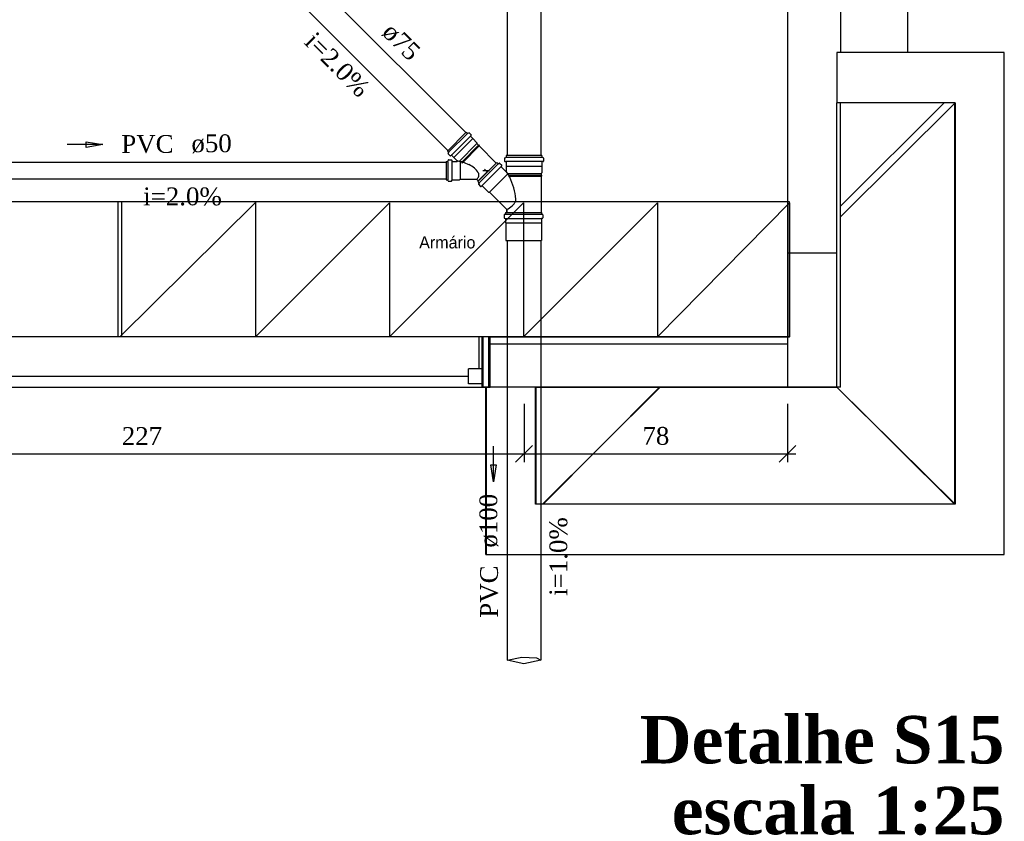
# Model space of a CAD drawing. Header units: millimetres. Extents: x 664 to 730045, y -4 to 80.
# Tile 56 of 78: x 741 to 753, y 15 to 24. Entities that reach past the tile are written whole.
import ezdxf

# ---------------------------------------------------------------- set-up
doc = ezdxf.new("R2010")
doc.units = ezdxf.units.MM
doc.header["$MEASUREMENT"] = 0
for name, color, linetype, lineweight in [('DI-Títulos', 3, 'Continuous', 30), ('Simbolos', 1, 'Continuous', 30), ('Simbolos_int', 1, 'Continuous', 30), ('TQ-Sentido tubo', 7, 'Continuous', 20), ('TQ-Seção tubo', 1, 'Continuous', 30), ('TQ-Textos tubo', 7, 'Continuous', 20)]:
    doc.layers.add(name, color=color, linetype=linetype, lineweight=lineweight)
doc.styles.add('CenturyGothic', font='GOTHIC.TTF')
doc.styles.add('TimesNewRoman', font='times.ttf')
doc.styles.add('TimesNewRomanN', font='timesbd.ttf')
doc.dimstyles.get("Standard").update_dxf_attribs({"dimtxt": 0.18, "dimasz": 0.18, "dimexe": 0.18, "dimexo": 0.0625, "dimgap": 0.09, "dimtad": 0, "dimtih": 1, "dimtoh": 1, "dimdec": 4, "dimzin": 0, "dimdsep": 46, "dimtxsty": 'Standard', "dimcen": 0.09, "dimadec": 0, "dimazin": 0, "dimtfac": 1, "dimtdec": 4, "dimtofl": 0, "dimtmove": 0, "dimatfit": 3, "dimfxl": 0, "dimtolj": 1, "dimtzin": 0, "dimarcsym": 0})
doc.dimstyles.new('UM_25.000000', dxfattribs={"dimtxt": 0.18, "dimasz": 0.2, "dimexe": 0.1, "dimexo": 0.2, "dimgap": 0, "dimtad": 1, "dimtih": 1, "dimtoh": 1, "dimdec": 1, "dimlfac": 25, "dimzin": 0, "dimdsep": 46, "dimtxsty": 'Standard', "dimblk": 'CLOSED', "dimblk1": 'CLOSED', "dimblk2": 'CLOSED', "dimcen": 0.09, "dimdle": 0.1, "dimadec": 1, "dimazin": 2, "dimtfac": 1, "dimtdec": 4, "dimtofl": 0, "dimtmove": 0, "dimatfit": 3, "dimldrblk": 'CLOSED', "dimfxl": 0, "dimtolj": 1, "dimarcsym": 0})

# ---------------------------------------------------------------- blocks, each defined once
blk = doc.blocks.new('_OBLIQUE')
at = {"color": 0, "linetype": 'ByBlock', "lineweight": -2}
blk.add_line((-0.5, -0.5), (0.5, 0.5), dxfattribs=at)
blk = doc.blocks.new('*D69')
at = {"color": 0, "linetype": 'Continuous', "lineweight": -2}
for p, q in [((737.962, 20.975), (737.962, 19.123)), ((747.052, 19.818), (747.052, 19.123)), ((737.862, 19.223), (747.152, 19.223))]:
    blk.add_line(p, q, dxfattribs=at)
at = {"layer": 'Defpoints', "color": 0}
for p in [(737.962, 21.175), (747.052, 20.018), (747.052, 19.223)]:
    blk.add_point(p, dxfattribs=at)
at = {"color": 0, "lineweight": -2, "xscale": 0.2, "yscale": 0.2, "zscale": 0.2, "rotation": 180}
blk.add_blockref('_OBLIQUE', (737.962, 19.223), dxfattribs=at)
at = {"color": 0, "lineweight": -2, "xscale": 0.2, "yscale": 0.2, "zscale": 0.2}
blk.add_blockref('_OBLIQUE', (747.052, 19.223), dxfattribs=at)
at = {"color": 7, "insert": (742.507, 19.435), "char_height": 0.2118, "attachment_point": 5, "style": 'TimesNewRoman'}
blk.add_mtext('\\A1;227', dxfattribs=at)
blk = doc.blocks.new('*D70')
at = {"color": 0, "linetype": 'Continuous', "lineweight": -2}
for p, q in [((747.052, 19.818), (747.052, 19.123)), ((750.187, 19.818), (750.187, 19.123)), ((746.952, 19.223), (750.287, 19.223))]:
    blk.add_line(p, q, dxfattribs=at)
at = {"layer": 'Defpoints', "color": 0}
for p in [(747.052, 20.018), (750.187, 20.018), (750.187, 19.223)]:
    blk.add_point(p, dxfattribs=at)
at = {"color": 0, "lineweight": -2, "xscale": 0.2, "yscale": 0.2, "zscale": 0.2, "rotation": 180}
blk.add_blockref('_OBLIQUE', (747.052, 19.223), dxfattribs=at)
at = {"color": 0, "lineweight": -2, "xscale": 0.2, "yscale": 0.2, "zscale": 0.2}
blk.add_blockref('_OBLIQUE', (750.187, 19.223), dxfattribs=at)
at = {"color": 7, "insert": (748.62, 19.435), "char_height": 0.2118, "attachment_point": 5, "rotation": 0.0057, "style": 'TimesNewRoman'}
blk.add_mtext('\\A1;78', dxfattribs=at)

msp = doc.modelspace()

# ---------------------------------------------------------------- linework, layer by layer
at = {"color": 7}
for p, q in [((750.1871, 32.9638), (750.1871, 20.6158)), ((750.8181, 32.6598), (750.8181, 23.9958)), ((751.6131, 32.6598), (751.6131, 23.9958)), ((752.7651, 23.9968), (750.7731, 23.9968)), ((750.7731, 23.9968), (750.7731, 23.3988)), ((752.7651, 23.9958), (750.8181, 23.9958)), ((752.7651, 18.0258), (752.7651, 23.9968)), ((752.7651, 18.0258), (752.7651, 23.9958)), ((750.7731, 20.0178), (750.7731, 23.3988)), ((752.1791, 23.3988), (750.7731, 23.3988)), ((750.8181, 20.0178), (750.8181, 23.3988)), ((752.1711, 23.3988), (750.8181, 23.3988)), ((750.8181, 22.1688), (752.0481, 23.3988)), ((752.1791, 23.3988), (750.8201, 22.0458)), ((752.1711, 23.3988), (752.1711, 18.6228)), ((752.1791, 23.3988), (752.1791, 18.6238)), ((742.2181, 22.2208), (738.4681, 22.2208)), ((750.2101, 22.2208), (742.2181, 22.2208)), ((742.2181, 22.2208), (742.2181, 20.6158)), ((742.2421, 20.6158), (743.8591, 22.2148)), ((742.2651, 22.2148), (742.2651, 20.6158)), ((743.8591, 22.2148), (743.8591, 20.6158)), ((743.8591, 20.6158), (745.4521, 22.2098)), ((745.4521, 22.2098), (745.4521, 20.6158)), ((745.4521, 20.6158), (747.0461, 22.2098)), ((747.0461, 22.2098), (747.0461, 20.6158)), ((747.0461, 20.6158), (748.6401, 22.2098)), ((748.6401, 22.2098), (748.6401, 20.6158)), ((748.6401, 20.6158), (750.2101, 22.2098)), ((750.2101, 20.6158), (750.2101, 22.2208)), ((750.2101, 22.2098), (750.2101, 20.6158)), ((750.7731, 21.6118), (750.1871, 21.6118)), ((746.5541, 20.6158), (730.1951, 20.6158)), ((746.5541, 20.6158), (746.5541, 20.0178)), ((746.6481, 20.6158), (746.5541, 20.6158)), ((746.5541, 20.0178), (746.5541, 20.6158)), ((750.1871, 20.6158), (746.6481, 20.6158)), ((746.6481, 20.0178), (746.6481, 20.6158)), ((746.6481, 20.6158), (750.2101, 20.6158)), ((750.1871, 20.6158), (750.1871, 20.0178)), ((746.5611, 20.6148), (730.1991, 20.6148)), ((746.5131, 20.6148), (746.5131, 20.2338)), ((746.5611, 20.6148), (746.5611, 20.0178)), ((746.5611, 20.0178), (746.5611, 20.6148)), ((750.2151, 20.6148), (746.6331, 20.6148)), ((746.6331, 20.0178), (746.6331, 20.6148)), ((746.6481, 20.5338), (750.1871, 20.5338)), ((746.3901, 20.0568), (746.3901, 20.2338)), ((746.5611, 20.2338), (746.3901, 20.2338)), ((746.5611, 20.2338), (746.5131, 20.2338)), ((746.5611, 20.0568), (746.5611, 20.2338)), ((746.5611, 20.2338), (746.5611, 20.0178)), ((746.3901, 20.1438), (730.3761, 20.1438)), ((746.5611, 20.0568), (746.3901, 20.0568)), ((730.1951, 20.0178), (746.5541, 20.0178)), ((730.1991, 20.0178), (746.5611, 20.0178)), ((746.5541, 20.0178), (746.6481, 20.0178)), ((746.6331, 20.0178), (746.5611, 20.0178)), ((746.5611, 20.0178), (746.6331, 20.0178)), ((746.5971, 18.0258), (746.5971, 20.0178)), ((746.6011, 20.0178), (746.6011, 18.0258)), ((747.1871, 20.0178), (746.6481, 20.0178)), ((747.1871, 18.6238), (747.1871, 20.0178)), ((747.1871, 20.0178), (750.7731, 20.0178)), ((747.1911, 20.0178), (747.1911, 18.6228)), ((750.8181, 20.0178), (747.1911, 20.0178)), ((747.2721, 18.6228), (748.6701, 20.0178)), ((747.2811, 18.6238), (748.6631, 20.0178)), ((752.1711, 18.6228), (750.7731, 20.0178)), ((752.1791, 18.6238), (750.7731, 20.0178)), ((752.1791, 18.6238), (747.1871, 18.6238)), ((752.1711, 18.6228), (747.1911, 18.6228)), ((746.5971, 18.0258), (752.7651, 18.0258)), ((746.6011, 18.0258), (752.7651, 18.0258))]:
    msp.add_line(p, q, dxfattribs=at)
at = {"color": 1}
for p, q in [((746.8521, 16.7675), (747.0272, 16.803)), ((747.0513, 16.7259), (746.8521, 16.7675)), ((747.0272, 16.803), (747.2007, 16.7982)), ((747.2521, 16.7675), (747.0513, 16.7259)), ((747.2007, 16.7982), (747.2521, 16.7675))]:
    msp.add_line(p, q, dxfattribs=at)
at = {"layer": 'Simbolos'}
for p, q in [((746.3651, 23.0507), (746.1411, 22.8258)), ((746.3651, 23.0507), (746.3781, 23.038)), ((746.3831, 23.0373), (746.3941, 23.0436)), ((746.3991, 23.0429), (746.4231, 23.0182)), ((746.4171, 23.0047), (746.4241, 23.0132)), ((746.4171, 22.9991), (746.4411, 22.975)), ((746.4411, 22.975), (746.4411, 22.9736)), ((746.4411, 22.9736), (746.4911, 22.9234)), ((746.4911, 22.9234), (746.4911, 22.9135)), ((746.4911, 22.9135), (746.5101, 22.8944)), ((746.5101, 22.8944), (746.5151, 22.8987)), ((746.5151, 22.8987), (746.5231, 22.8902)), ((746.5191, 22.8859), (746.5231, 22.8902)), ((746.5191, 22.8859), (746.7221, 22.683)), ((746.1411, 22.8258), (746.1531, 22.8131)), ((746.1541, 22.8082), (746.1481, 22.7976)), ((746.1481, 22.7926), (746.1731, 22.7679)), ((746.1871, 22.7742), (746.1781, 22.7671)), ((746.1921, 22.7742), (746.2161, 22.7502)), ((746.2161, 22.7502), (746.2181, 22.7502)), ((746.2181, 22.7502), (746.2581, 22.7099)), ((746.8211, 22.7422), (746.8211, 22.7052)), ((746.8241, 22.7462), (746.8361, 22.7492)), ((747.2651, 22.7712), (746.8391, 22.7712)), ((746.8391, 22.7712), (746.8391, 22.7532)), ((747.2651, 22.7712), (747.2651, 22.7532)), ((747.2801, 22.7462), (747.2681, 22.7492)), ((747.2831, 22.7422), (747.2831, 22.7052)), ((746.1241, 22.7021), (746.1421, 22.7028)), ((746.1241, 22.7021), (746.1241, 22.4843)), ((746.1491, 22.7169), (746.1461, 22.7056)), ((746.1531, 22.7205), (746.1881, 22.7205)), ((746.1921, 22.7169), (746.1921, 22.7063)), ((746.1971, 22.7028), (746.2551, 22.7028)), ((746.3071, 22.6908), (746.3201, 22.6865)), ((746.7281, 22.6892), (746.5021, 22.4632)), ((746.7281, 22.6892), (746.7401, 22.6762)), ((746.7451, 22.6752), (746.7561, 22.6812)), ((746.7611, 22.6812), (746.7861, 22.6562)), ((746.7801, 22.6432), (746.7861, 22.6512)), ((746.7801, 22.6382), (746.8331, 22.5842)), ((746.8251, 22.7012), (746.8351, 22.7002)), ((746.8391, 22.6962), (746.8391, 22.6472)), ((746.8391, 22.6472), (746.8401, 22.6462)), ((746.8401, 22.6462), (746.8401, 22.5872)), ((747.2651, 22.6472), (747.2641, 22.6462)), ((747.2641, 22.6462), (747.2641, 22.5672)), ((747.2651, 22.6962), (747.2651, 22.6472)), ((747.2791, 22.7012), (747.2691, 22.7002)), ((746.2831, 22.4843), (746.2911, 22.4921)), ((746.2911, 22.4921), (746.4861, 22.4921)), ((746.4861, 22.4921), (746.5081, 22.4695)), ((747.2641, 22.5672), (747.2551, 22.5592)), ((747.2551, 22.5592), (747.2551, 22.5372)), ((747.2551, 22.5372), (747.2611, 22.5372)), ((747.2551, 22.5252), (747.2551, 22.0952)), ((747.2551, 22.5252), (747.2611, 22.5252)), ((747.2611, 22.5372), (747.2611, 22.5252)), ((746.1241, 22.4843), (746.1421, 22.4836)), ((746.1491, 22.4695), (746.1461, 22.4808)), ((746.1531, 22.4659), (746.1881, 22.4659)), ((746.1921, 22.4695), (746.1921, 22.4801)), ((746.1971, 22.4836), (746.2831, 22.4843)), ((746.5021, 22.4632), (746.5151, 22.4512)), ((746.5161, 22.4462), (746.5101, 22.4352)), ((746.5101, 22.4302), (746.5351, 22.4052)), ((746.5481, 22.4112), (746.5401, 22.4052)), ((746.5531, 22.4112), (746.6281, 22.3372)), ((746.6281, 22.3372), (746.6411, 22.3372)), ((746.6411, 22.3372), (746.8491, 22.1292)), ((746.8151, 22.0662), (746.8151, 22.0292)), ((746.8181, 22.0702), (746.8301, 22.0732)), ((746.8191, 22.0252), (746.8291, 22.0242)), ((746.8331, 22.0952), (746.8331, 22.0772)), ((746.8331, 22.0952), (747.2591, 22.0952)), ((746.8431, 22.1292), (746.8431, 22.0952)), ((746.8491, 22.1292), (746.8491, 22.0952)), ((747.2591, 22.0952), (747.2591, 22.0772)), ((747.2741, 22.0702), (747.2621, 22.0732)), ((747.2731, 22.0252), (747.2631, 22.0242)), ((747.2771, 22.0662), (747.2771, 22.0292)), ((746.8331, 22.0202), (746.8331, 21.9712)), ((746.8331, 21.9712), (746.8341, 21.9702)), ((746.8341, 21.9702), (746.8341, 21.7612)), ((747.2591, 21.9712), (747.2581, 21.9702)), ((747.2581, 21.9702), (747.2581, 21.7612)), ((747.2591, 22.0202), (747.2591, 21.9712))]:
    msp.add_line(p, q, dxfattribs=at)
for centre, radius, start, end in [((746.3811, 23.0408), 0.004, 225, 300), ((746.3961, 23.0401), 0.004, 45.0001, 120), ((746.4201, 23.0019), 0.004, 140, 225), ((746.4211, 23.0153), 0.004, 320, 45.0001), ((746.1511, 22.7954), 0.004, 150, 225), ((746.1511, 22.8103), 0.004, 330, 45.0001), ((746.1761, 22.7707), 0.004, 225, 310), ((746.1891, 22.7714), 0.004, 45.0001, 130), ((746.8251, 22.7422), 0.004, 105, 180), ((746.8351, 22.7532), 0.004, 285, 0.00019), ((747.2691, 22.7532), 0.004, 180, 255), ((747.2791, 22.7422), 0.004, 0.00019, 75.0003), ((746.1421, 22.707), 0.004, 270, 345), ((746.1531, 22.7162), 0.004, 89.9999, 165), ((746.1881, 22.7162), 0.004, 4.99994, 90.0002), ((746.1961, 22.7063), 0.004, 185, 270), ((746.2551, 22.707), 0.004, 270, 45.0001), ((746.1711, 22.1873), 0.5265, 75.6144, 80.3894), ((746.1711, 22.1873), 0.5265, 74.6663, 75.6144), ((746.1711, 22.1873), 0.5265, 64.695, 73.0756), ((746.2601, 22.3754), 0.3185, 50.6405, 64.695), ((746.3501, 22.485), 0.1769, 27.2625, 50.6405), ((746.7431, 22.6792), 0.004, 225, 300), ((746.7581, 22.6782), 0.004, 45.0003, 120), ((746.7831, 22.6402), 0.004, 140, 225), ((746.7831, 22.6532), 0.004, 320, 45.0003), ((746.8251, 22.7052), 0.004, 180, 265), ((746.8351, 22.6962), 0.004, 0.00019, 85.0005), ((747.2691, 22.6962), 0.004, 94.9999, 180), ((747.2791, 22.7052), 0.004, 275, 0.00019), ((746.3901, 22.6392), 0.1769, 303.33, 303.966), ((746.4571, 22.5395), 0.0575, 303.966, 345.614), ((746.4571, 22.5395), 0.0575, 345.614, 27.2625), ((746.8361, 22.5872), 0.004, 225, 0.00019), ((746.4461, 22.3042), 0.4827, 25.6269, 35.5326), ((746.1231, 22.1492), 0.8411, 16.4119, 25.6269), ((746.1421, 22.4794), 0.004, 15.0001, 90.0002), ((746.1531, 22.4702), 0.004, 195, 270), ((746.1881, 22.4702), 0.004, 270, 355), ((746.1961, 22.4801), 0.004, 90.0002, 175), ((746.5131, 22.4332), 0.004, 150, 224.999), ((746.5121, 22.4482), 0.004, 330, 45.0003), ((746.5381, 22.4082), 0.004, 225, 310.001), ((746.5511, 22.4082), 0.004, 45.0003, 130.001), ((746.1241, 22.1602), 0.8367, 6.43196, 15.6714), ((746.6031, 22.5272), 0.4677, 301.736, 310.888), ((746.7661, 22.3332), 0.2147, 311.831, 330.254), ((746.9301, 22.2392), 0.0253, 331.067, 352.184), ((746.6411, 22.2482), 0.315, 357.75, 1.15807), ((746.8191, 22.0662), 0.004, 105.007, 179.993), ((746.8191, 22.0292), 0.004, 179.993, 265.007), ((746.8291, 22.0202), 0.004, 0.00661, 85.0066), ((746.8291, 22.0772), 0.004, 285.007, 0.00661), ((746.3661, 22.8802), 0.8929, 302.76, 302.798), ((747.2631, 22.0772), 0.004, 179.993, 255.007), ((747.2631, 22.0202), 0.004, 95.0066, 179.993), ((747.2731, 22.0292), 0.004, 275.007, 0.00661), ((747.2731, 22.0662), 0.004, 0.00661, 75.0066)]:
    msp.add_arc(centre, radius, start, end, dxfattribs=at)
at = {"layer": 'Simbolos_int'}
for p, q in [((746.3801, 23.0358), (746.1551, 22.811)), ((746.4141, 23.0019), (746.1891, 22.777)), ((746.2181, 22.7502), (746.4411, 22.9736)), ((746.2811, 22.7028), (746.4911, 22.9135)), ((746.5101, 22.8944), (746.3071, 22.6908)), ((746.5191, 22.8859), (746.3201, 22.6865)), ((747.2651, 22.7502), (746.8391, 22.7502)), ((746.1451, 22.7028), (746.1451, 22.4836)), ((746.1931, 22.7028), (746.1931, 22.4836)), ((746.2911, 22.7), (746.2911, 22.4921)), ((746.5081, 22.4695), (746.7221, 22.683)), ((746.7431, 22.6742), (746.5171, 22.4482)), ((746.7771, 22.6392), (746.5521, 22.4142)), ((746.5801, 22.6109), (746.6191, 22.5727)), ((747.2651, 22.6992), (746.8391, 22.6992)), ((746.8401, 22.6462), (747.2641, 22.6462)), ((746.5601, 22.5932), (746.6411, 22.5932)), ((746.8591, 22.5552), (746.6411, 22.3372)), ((746.8561, 22.5592), (747.2551, 22.5592)), ((746.8691, 22.5372), (747.2551, 22.5372)), ((746.8751, 22.5252), (747.2551, 22.5252)), ((746.8331, 22.0742), (747.2591, 22.0742)), ((746.8331, 22.0232), (747.2591, 22.0232)), ((746.8431, 22.0952), (747.2491, 22.0952)), ((746.8491, 22.0952), (747.2551, 22.0952)), ((746.8341, 21.9702), (747.2581, 21.9702)), ((746.8341, 21.7612), (747.2581, 21.7612))]:
    msp.add_line(p, q, dxfattribs=at)
at = {"layer": 'TQ-Seção tubo'}
for p, q in [((746.8521, 29.4137), (746.8521, 22.7712)), ((747.2521, 29.4137), (747.2521, 22.7712)), ((744.0441, 25.3595), (746.3591, 23.0443)), ((743.8321, 25.1474), (746.1471, 22.8322)), ((739.6971, 22.6932), (746.1241, 22.6932)), ((739.6971, 22.4932), (746.1241, 22.4932)), ((746.8521, 21.7612), (746.8521, 16.7675)), ((747.2521, 21.7612), (747.2521, 16.7675))]:
    msp.add_line(p, q, dxfattribs=at)

# ---------------------------------------------------------------- texts
at = {"color": 7, "insert": (745.8041, 21.665), "char_height": 0.14299, "width": 1.458399, "attachment_point": 7, "line_spacing_factor": 0.798, "style": 'CenturyGothic'}
msp.add_mtext('Armário', dxfattribs=at)
at = {"layer": 'DI-Títulos', "color": 5, "insert": (752.7651, 15.5322), "char_height": 0.5648, "width": 7.986527, "attachment_point": 9, "line_spacing_factor": 0.798, "style": 'TimesNewRomanN'}
msp.add_mtext('Detalhe S15', dxfattribs=at)
at = {"layer": 'DI-Títulos', "insert": (752.7651, 14.6852), "char_height": 0.5648, "width": 7.297374, "attachment_point": 9, "line_spacing_factor": 0.798, "style": 'TimesNewRomanN'}
msp.add_mtext('escala 1:25', dxfattribs=at)
at = {"layer": 'TQ-Textos tubo', "char_height": 0.2118, "line_spacing_factor": 0.798, "style": 'TimesNewRoman'}
for s, insert, width, attachment_point, rotation in [('i=2.0%', (744.7536, 23.7762), 1.741303, 8, 314.99989), ('ø75', (745.3406, 24.2132), 0.895279, 7, 314.99989), ('ø100', (746.7463, 18.1078), 1.193706, 7, 90.00021), ('i=1.0%', (747.5703, 18.0018), 1.741303, 8, 90.00021), ('PVC', (746.7463, 17.8958), 1.15604, 9, 90.00021)]:
    msp.add_mtext(s, dxfattribs=dict(at, insert=insert, width=width, attachment_point=attachment_point, rotation=rotation))
for s, insert, width, attachment_point in [('PVC', (742.8831, 22.7987), 1.15604, 9), ('ø50', (743.0951, 22.7987), 0.895279, 7), ('i=2.0%', (742.9891, 22.1757), 1.741303, 8)]:
    msp.add_mtext(s, dxfattribs=dict(at, insert=insert, width=width, attachment_point=attachment_point))

# ---------------------------------------------------------------- dimensions: what is measured, and where the dimension line sits
at = {"linetype": 'Continuous'}
dim = msp.add_linear_dim(base=(747.0521, 19.223), p1=(737.9621, 21.1748), p2=(747.0521, 20.0178), text='227', dimstyle='UM_25.000000', override={"dimtxt": 0.2118, "dimasz": 0.2, "dimexe": 0.1, "dimexo": 0.2, "dimtad": 1, "dimtih": 0, "dimtoh": 0, "dimdec": 1, "dimlfac": 25, "dimzin": 8, "dimtxsty": 'TimesNewRoman', "dimblk": 'OBLIQUE', "dimblk1": 'OBLIQUE', "dimblk2": 'OBLIQUE', "dimsah": 1, "dimdle": 0.1, "dimse1": 0, "dimse2": 0, "dimclrt": 7, "dimadec": 1, "dimazin": 3, "dimtmove": 2, "dimldrblk": 'OBLIQUE'}, dxfattribs=at)
dim.commit()
dim.dimension.update_dxf_attribs({"geometry": '*D69', "text_midpoint": (742.5071, 19.4348), "dimtype": 160})
dim = msp.add_linear_dim(base=(750.1871, 19.223), p1=(747.0521, 20.0178), p2=(750.1871, 20.0178), text='78', dimstyle='UM_25.000000', override={"dimtxt": 0.2118, "dimasz": 0.2, "dimexe": 0.1, "dimexo": 0.2, "dimtad": 1, "dimtih": 0, "dimtoh": 0, "dimdec": 1, "dimlfac": 25, "dimzin": 8, "dimtxsty": 'TimesNewRoman', "dimblk": 'OBLIQUE', "dimblk1": 'OBLIQUE', "dimblk2": 'OBLIQUE', "dimsah": 1, "dimdle": 0.1, "dimse1": 0, "dimse2": 0, "dimclrt": 7, "dimadec": 1, "dimazin": 3, "dimtmove": 2, "dimldrblk": 'OBLIQUE'}, dxfattribs=at)
dim.commit()
dim.dimension.update_dxf_attribs({"geometry": '*D70', "text_midpoint": (748.6196, 19.4348), "dimtype": 160, "text_rotation": 0.00573})

# ---------------------------------------------------------------- leaders
at = {"layer": 'TQ-Sentido tubo'}
for points in [[(742.0427, 22.9014), (741.6187, 22.9014)], [(746.6882, 18.8913), (746.6882, 19.3149)]]:
    msp.add_leader(points, dimstyle='Standard', override={"dimasz": 0.2, "dimldrblk": 'CLOSED'}, dxfattribs=at)

doc.saveas('drawing.dxf')
